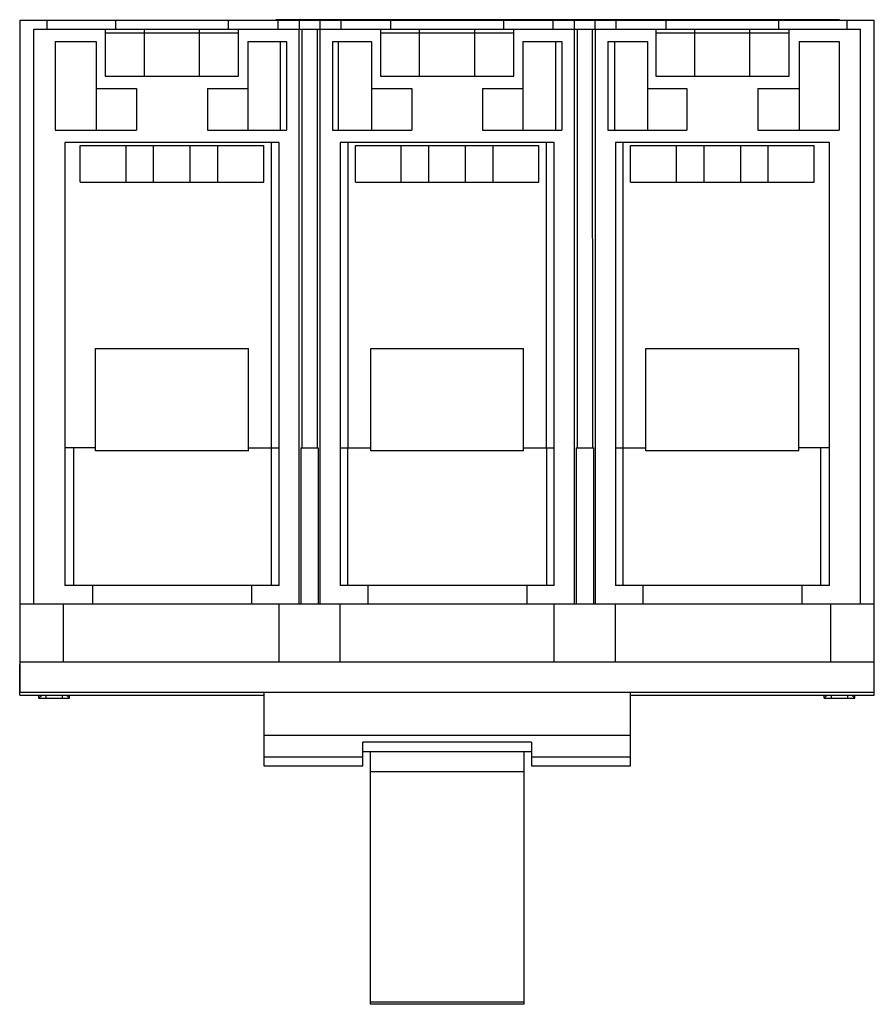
# Model space of a CAD drawing. Header units: millimetres. Extents: x 19 to 159, y 45 to 206.
import ezdxf

# ---------------------------------------------------------------- set-up
doc = ezdxf.new("R2010")
doc.units = ezdxf.units.MM
doc.header["$LTSCALE"] = 16.285705
doc.layers.get('0').update_dxf_attribs({"linetype": 'CONTINUOUS'})

msp = doc.modelspace()

# ---------------------------------------------------------------- linework, layer by layer
at = {"color": 7, "linetype": 'Continuous'}
for p, q in [((18.81, 96), (18.81, 206)), ((18.81, 206), (158.51, 206)), ((23.26, 204.5), (23.26, 206)), ((34.46, 204.5), (34.46, 206)), ((52.85, 206), (52.85, 204.5)), ((60.66, 206.06), (60.66, 206)), ((152.81, 206.06), (60.66, 206.06)), ((61.01, 204.5), (61.01, 206)), ((64.5, 204.5), (64.5, 206)), ((67.82, 206), (67.82, 204.5)), ((71.31, 204.5), (71.31, 206)), ((79.46, 204.5), (79.46, 206)), ((97.85, 206), (97.85, 204.5)), ((103.16, 206), (103.16, 206.06)), ((106.01, 204.5), (106.01, 206)), ((106.91, 206.06), (106.91, 206)), ((109.5, 204.5), (109.5, 206)), ((112.82, 206), (112.82, 204.5)), ((115.4, 206.06), (115.4, 206)), ((116.31, 204.5), (116.31, 206)), ((119.16, 206.06), (119.16, 206)), ((124.46, 204.5), (124.46, 206)), ((141.87, 206.06), (141.87, 206)), ((142.85, 206), (142.85, 204.5)), ((152.81, 206.06), (152.81, 206)), ((154.06, 204.5), (154.06, 206)), ((158.51, 95.55), (158.51, 206)), ((21.06, 110.5), (21.06, 204.5)), ((21.06, 204.5), (156.26, 204.5)), ((32.76, 204.5), (32.76, 196.8)), ((32.76, 203.9), (54.56, 203.9)), ((39.14, 196.8), (39.14, 204.5)), ((48.17, 196.8), (48.17, 204.5)), ((54.56, 196.8), (54.56, 204.5)), ((64.41, 204.5), (64.41, 110.5)), ((64.92, 204.5), (64.92, 136)), ((67.39, 204.5), (67.4, 136)), ((67.91, 110.5), (67.91, 204.5)), ((77.76, 204.5), (77.76, 196.8)), ((77.76, 203.9), (99.56, 203.9)), ((84.14, 196.8), (84.14, 204.5)), ((93.17, 196.8), (93.17, 204.5)), ((99.56, 196.8), (99.56, 204.5)), ((109.41, 204.5), (109.41, 110.5)), ((109.92, 204.5), (109.92, 136)), ((112.39, 204.5), (112.4, 136)), ((112.91, 110.5), (112.91, 204.5)), ((122.76, 204.5), (122.76, 196.8)), ((122.76, 203.9), (144.56, 203.9)), ((129.14, 196.8), (129.14, 204.5)), ((138.17, 196.8), (138.17, 204.5)), ((144.56, 196.8), (144.56, 204.5)), ((156.26, 110.5), (156.26, 204.5)), ((24.56, 202.5), (24.56, 188)), ((24.56, 202.5), (31.26, 202.5)), ((31.26, 202.5), (31.26, 188)), ((56.06, 202.5), (56.06, 188)), ((56.06, 202.5), (62.41, 202.5)), ((61.41, 188), (61.41, 202.5)), ((62.41, 202.5), (62.41, 188)), ((69.91, 202.5), (69.91, 188)), ((69.91, 202.5), (76.26, 202.5)), ((70.91, 188), (70.91, 202.5)), ((76.26, 202.5), (76.26, 188)), ((101.06, 202.5), (101.06, 188)), ((101.06, 202.5), (107.41, 202.5)), ((106.41, 188), (106.41, 202.5)), ((107.41, 202.5), (107.41, 188)), ((114.91, 202.5), (114.91, 188)), ((114.91, 202.5), (121.43, 202.5)), ((116.08, 188), (116.08, 202.5)), ((121.43, 202.5), (121.43, 188)), ((146.23, 202.5), (146.23, 188)), ((146.23, 202.5), (152.76, 202.5)), ((152.76, 202.5), (152.76, 188)), ((32.76, 196.8), (54.56, 196.8)), ((77.76, 196.8), (99.56, 196.8)), ((122.76, 196.8), (144.56, 196.8)), ((31.26, 194.8), (37.86, 194.8)), ((37.86, 194.8), (37.86, 188)), ((49.46, 194.8), (49.46, 188)), ((49.46, 194.8), (56.06, 194.8)), ((76.26, 194.8), (82.86, 194.8)), ((82.86, 194.8), (82.86, 188)), ((94.46, 194.8), (94.46, 188)), ((94.46, 194.8), (101.06, 194.8)), ((121.43, 194.8), (127.86, 194.8)), ((127.86, 194.8), (127.86, 188)), ((139.46, 194.8), (139.46, 188)), ((139.46, 194.8), (146.23, 194.8)), ((24.56, 188), (37.86, 188)), ((49.46, 188), (62.41, 188)), ((69.91, 188), (82.86, 188)), ((94.46, 188), (107.41, 188)), ((114.91, 188), (127.86, 188)), ((139.46, 188), (152.76, 188)), ((26.16, 186), (26.16, 113.5)), ((61.16, 186), (26.16, 186)), ((28.66, 179.5), (28.66, 185.5)), ((28.66, 185.5), (58.66, 185.5)), ((36.16, 179.5), (36.16, 185.5)), ((40.66, 179.5), (40.66, 185.5)), ((46.66, 179.5), (46.66, 185.5)), ((51.16, 179.5), (51.16, 185.5)), ((58.66, 179.5), (58.66, 185.5)), ((59.91, 136), (59.91, 186)), ((61.16, 113.5), (61.16, 186)), ((71.16, 186), (71.16, 113.5)), ((106.16, 186), (71.16, 186)), ((72.41, 186), (72.41, 136)), ((73.66, 179.5), (73.66, 185.5)), ((73.66, 185.5), (103.66, 185.5)), ((81.16, 179.5), (81.16, 185.5)), ((85.66, 179.5), (85.66, 185.5)), ((91.66, 179.5), (91.66, 185.5)), ((96.16, 179.5), (96.16, 185.5)), ((103.66, 179.5), (103.66, 185.5)), ((104.91, 136), (104.91, 186)), ((106.16, 113.5), (106.16, 186)), ((116.16, 186), (116.16, 113.5)), ((151.16, 186), (116.16, 186)), ((117.41, 186), (117.41, 136)), ((118.66, 179.5), (118.66, 185.5)), ((118.66, 185.5), (148.66, 185.5)), ((126.16, 179.5), (126.16, 185.5)), ((130.66, 179.5), (130.66, 185.5)), ((136.66, 179.5), (136.66, 185.5)), ((141.16, 179.5), (141.16, 185.5)), ((148.66, 179.5), (148.66, 185.5)), ((151.16, 113.5), (151.16, 186)), ((28.66, 179.5), (58.66, 179.5)), ((73.66, 179.5), (103.66, 179.5)), ((118.66, 179.5), (148.66, 179.5)), ((31.16, 135.55), (31.16, 152.3)), ((31.16, 152.3), (56.16, 152.3)), ((56.16, 135.55), (56.16, 152.3)), ((76.16, 135.55), (76.16, 152.3)), ((76.16, 152.3), (101.16, 152.3)), ((101.16, 135.55), (101.16, 152.3)), ((121.16, 152.3), (146.16, 152.3)), ((121.16, 135.55), (121.16, 152.3)), ((146.16, 135.55), (146.16, 152.3)), ((31.16, 136), (26.16, 136)), ((27.56, 136), (27.56, 113.5)), ((56.16, 135.55), (31.16, 135.55)), ((56.16, 136), (61.16, 136)), ((59.96, 113.5), (59.96, 136)), ((64.73, 136), (64.73, 110.5)), ((64.73, 136), (67.59, 136)), ((67.58, 136), (67.58, 110.5)), ((71.16, 136), (76.16, 136)), ((72.36, 136), (72.36, 113.5)), ((101.16, 135.55), (76.16, 135.55)), ((101.16, 136), (106.16, 136)), ((104.96, 113.5), (104.96, 136)), ((109.73, 136), (112.59, 136)), ((109.73, 136), (109.73, 110.5)), ((112.58, 136), (112.58, 110.5)), ((116.16, 136), (121.16, 136)), ((117.36, 136), (117.36, 113.5)), ((146.16, 135.55), (121.16, 135.55)), ((151.16, 136), (146.16, 136)), ((149.76, 113.5), (149.76, 136)), ((61.16, 113.5), (26.16, 113.5)), ((30.66, 113.5), (30.66, 110.5)), ((56.66, 113.5), (56.66, 110.5)), ((106.16, 113.5), (71.16, 113.5)), ((75.66, 113.5), (75.66, 110.5)), ((101.66, 113.5), (101.66, 110.5)), ((151.16, 113.5), (116.16, 113.5)), ((120.66, 113.5), (120.66, 110.5)), ((146.66, 113.5), (146.66, 110.5)), ((18.81, 110.5), (158.51, 110.5)), ((25.91, 101), (25.91, 110.5)), ((61.16, 101), (61.16, 110.5)), ((71.16, 101), (71.16, 110.5)), ((106.16, 101), (106.16, 110.5)), ((116.16, 101), (116.16, 110.5)), ((151.41, 101), (151.41, 110.5)), ((18.76, 95.55), (18.76, 100.6)), ((18.81, 101), (158.51, 101)), ((18.76, 95.55), (58.66, 95.55)), ((158.51, 96), (18.81, 96)), ((21.91, 95.05), (21.91, 95.55)), ((21.91, 95.05), (22.41, 95.55)), ((21.91, 95.05), (26.91, 95.05)), ((23.11, 95.05), (23.11, 95.55)), ((25.71, 95.55), (25.71, 95.05)), ((26.41, 95.55), (26.91, 95.05)), ((26.91, 95.05), (26.91, 95.55)), ((58.66, 96), (58.66, 84)), ((118.66, 84), (118.66, 96)), ((118.66, 95.55), (158.51, 95.55)), ((150.31, 95.05), (150.31, 95.55)), ((150.31, 95.05), (150.81, 95.55)), ((150.31, 95.05), (155.31, 95.05)), ((151.51, 95.05), (151.51, 95.55)), ((154.11, 95.55), (154.11, 95.05)), ((154.81, 95.55), (155.31, 95.05)), ((155.31, 95.05), (155.31, 95.55)), ((158.46, 95.55), (158.46, 96)), ((58.66, 89), (118.66, 89)), ((102.46, 87.9), (74.86, 87.9)), ((74.86, 84), (74.86, 87.9)), ((102.46, 87.9), (102.46, 84)), ((58.66, 85.48), (74.86, 85.48)), ((102.46, 86.3), (74.86, 86.3)), ((76.06, 86.3), (76.06, 45)), ((101.26, 45), (101.26, 86.3)), ((102.46, 85.48), (118.66, 85.48)), ((58.66, 84), (74.86, 84)), ((102.46, 84), (118.66, 84)), ((76.06, 83.06), (101.26, 83.06)), ((76.06, 45.39), (101.26, 45.39)), ((101.26, 45), (76.06, 45))]:
    msp.add_line(p, q, dxfattribs=at)

doc.saveas('drawing.dxf')
